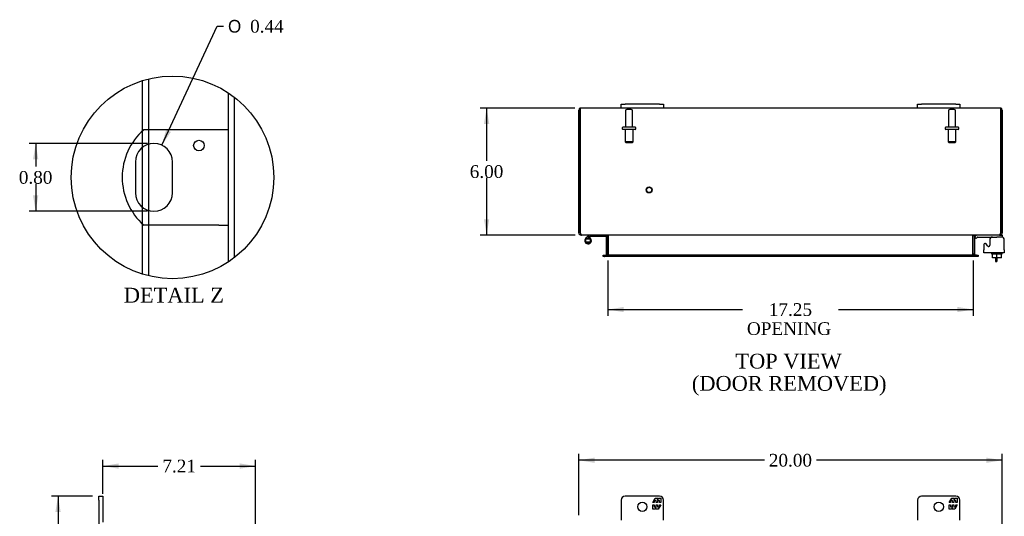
# Model space of a CAD drawing. Header units: inches. Extents: x 2 to 115, y 1 to 79.
# Tile 4 of 8: x 2 to 49, y 48 to 71. Entities that reach past the tile are written whole.
import ezdxf
from ezdxf.enums import TextEntityAlignment as Align

# ---------------------------------------------------------------- set-up
doc = ezdxf.new("R2010")
doc.units = ezdxf.units.IN
doc.header["$MEASUREMENT"] = 0
doc.layers.get('0').update_dxf_attribs({"linetype": 'CONTINUOUS'})
for name, color, linetype in [('COM40153-1', 7, 'CONTINUOUS'), ('COM42667', 7, 'CONTINUOUS'), ('COM42780', 7, 'CONTINUOUS'), ('COM48430', 7, 'CONTINUOUS'), ('DEFAULT', 7, 'CONTINUOUS'), ('FET07710', 7, 'CONTINUOUS'), ('HNG10620-20B', 7, 'CONTINUOUS'), ('HNG10620-20P', 7, 'CONTINUOUS'), ('SCC19011', 7, 'CONTINUOUS'), ('STD21878', 7, 'CONTINUOUS'), ('STD26094', 7, 'CONTINUOUS'), ('WAF25035', 7, 'CONTINUOUS')]:
    doc.layers.add(name, color=color, linetype=linetype)
doc.styles.add('SEACAD_SOLID_EDGE_ANSI1_SY', font='txt')
doc.styles.add('SEACAD_TIMES_NEW_ROMAN', font='times.ttf')

# ---------------------------------------------------------------- blocks, each defined once
blk = doc.blocks.new('GDIMGGROUP')
at = {"layer": 'DEFAULT', "linetype": 'Continuous'}
for points in [[(29.446, 50.601), (28.696, 50.476), (29.446, 50.351)], [(47.943, 50.601), (47.943, 50.351), (48.693, 50.476)]]:
    blk.add_hatch(color=136, dxfattribs=at).paths.add_polyline_path(points)
at = {"layer": 'DEFAULT', "color": 136, "linetype": 'Continuous'}
for p, q in [((28.696, 47.881), (28.696, 50.776)), ((48.693, 27.022), (48.693, 50.776)), ((37.461, 50.476), (28.696, 50.476)), ((48.693, 50.476), (39.928, 50.476))]:
    blk.add_line(p, q, dxfattribs=at)
at = {"layer": 'DEFAULT', "color": 136, "linetype": 'Continuous', "style": 'SEACAD_TIMES_NEW_ROMAN'}
blk.add_text('20.00', height=0.6, dxfattribs=at).set_placement((37.671, 50.776), align=Align.TOP_LEFT)
blk = doc.blocks.new('GDIMGGROUP4')
at = {"layer": 'DEFAULT', "linetype": 'Continuous'}
for points in [[(24.217, 66.355), (24.467, 66.355), (24.342, 67.105)], [(24.217, 61.855), (24.342, 61.105), (24.467, 61.855)]]:
    blk.add_hatch(color=136, dxfattribs=at).paths.add_polyline_path(points)
at = {"layer": 'DEFAULT', "color": 136, "linetype": 'Continuous'}
for p, q in [((28.504, 67.105), (24.042, 67.105)), ((24.342, 67.105), (24.342, 64.615)), ((24.342, 63.805), (24.342, 61.105)), ((28.53, 61.105), (24.042, 61.105))]:
    blk.add_line(p, q, dxfattribs=at)
at = {"layer": 'DEFAULT', "color": 136, "linetype": 'Continuous', "style": 'SEACAD_TIMES_NEW_ROMAN'}
blk.add_text('6.00', height=0.6, dxfattribs=at).set_placement((23.546, 64.405), align=Align.TOP_LEFT)
blk = doc.blocks.new('GDIMGGROUP5')
at = {"layer": 'DEFAULT', "linetype": 'Continuous'}
for points in [[(6.969, 50.326), (6.219, 50.201), (6.969, 50.076)], [(12.679, 50.326), (12.679, 50.076), (13.429, 50.201)]]:
    blk.add_hatch(color=136, dxfattribs=at).paths.add_polyline_path(points)
at = {"layer": 'DEFAULT', "color": 136, "linetype": 'Continuous'}
for p, q in [((6.219, 48.89), (6.219, 50.501)), ((13.429, 46.947), (13.429, 50.501)), ((6.219, 50.201), (8.818, 50.201)), ((10.83, 50.201), (13.429, 50.201))]:
    blk.add_line(p, q, dxfattribs=at)
at = {"layer": 'DEFAULT', "color": 136, "linetype": 'Continuous', "style": 'SEACAD_TIMES_NEW_ROMAN'}
blk.add_text('7.21', height=0.6, dxfattribs=at).set_placement((9.028, 50.501), align=Align.TOP_LEFT)
blk = doc.blocks.new('GDIMGGROUP6')
at = {"layer": 'DEFAULT', "linetype": 'Continuous'}
for points in [[(3.976, 48.028), (4.226, 48.028), (4.101, 48.778)], [(3.976, 23.278), (4.101, 22.528), (4.226, 23.278)]]:
    blk.add_hatch(color=136, dxfattribs=at).paths.add_polyline_path(points)
at = {"layer": 'DEFAULT', "color": 136, "linetype": 'Continuous'}
for p, q in [((5.732, 48.778), (3.801, 48.778)), ((4.101, 48.778), (4.101, 36.163)), ((4.101, 35.353), (4.101, 22.528)), ((5.732, 22.528), (3.801, 22.528))]:
    blk.add_line(p, q, dxfattribs=at)
at = {"layer": 'DEFAULT', "color": 136, "linetype": 'Continuous', "style": 'SEACAD_TIMES_NEW_ROMAN'}
blk.add_text('26.25', height=0.6, dxfattribs=at).set_placement((3.078, 35.953), align=Align.TOP_LEFT)
blk = doc.blocks.new('GDIMGGROUP18')
at = {"layer": 'DEFAULT', "linetype": 'Continuous'}
for points in [[(30.821, 57.465), (30.821, 57.715), (30.071, 57.59)], [(46.571, 57.465), (47.321, 57.59), (46.571, 57.715)]]:
    blk.add_hatch(color=136, dxfattribs=at).paths.add_polyline_path(points)
at = {"layer": 'DEFAULT', "color": 136, "linetype": 'Continuous'}
for p, q in [((30.071, 59.9), (30.071, 57.29)), ((47.321, 59.9), (47.321, 57.29)), ((30.071, 57.59), (36.425, 57.59)), ((40.968, 57.59), (47.321, 57.59))]:
    blk.add_line(p, q, dxfattribs=at)
at = {"layer": 'DEFAULT', "color": 136, "linetype": 'Continuous', "style": 'SEACAD_TIMES_NEW_ROMAN'}
for s, p in [('17.25', (37.672, 57.89)), ('OPENING ', (36.635, 56.99))]:
    blk.add_text(s, height=0.6, dxfattribs=at).set_placement(p, align=Align.TOP_LEFT)
blk = doc.blocks.new('GDIMGGROUP27')
at = {"layer": 'DEFAULT', "linetype": 'Continuous'}
for points in [[(2.921, 64.68), (3.171, 64.68), (3.046, 65.43)], [(2.921, 62.98), (3.046, 62.23), (3.171, 62.98)]]:
    blk.add_hatch(color=136, dxfattribs=at).paths.add_polyline_path(points)
at = {"layer": 'DEFAULT', "color": 136, "linetype": 'Continuous'}
for p, q in [((8.333, 65.43), (2.746, 65.43)), ((3.046, 65.43), (3.046, 64.34)), ((3.046, 63.53), (3.046, 62.23)), ((8.333, 62.23), (2.746, 62.23))]:
    blk.add_line(p, q, dxfattribs=at)
at = {"layer": 'DEFAULT', "color": 136, "linetype": 'Continuous', "style": 'SEACAD_TIMES_NEW_ROMAN'}
blk.add_text('0.80', height=0.6, dxfattribs=at).set_placement((2.25, 64.13), align=Align.TOP_LEFT)
blk = doc.blocks.new('GDIMGGROUP28')
at = {"layer": 'DEFAULT', "linetype": 'Continuous'}
blk.add_hatch(color=136, dxfattribs=at).paths.add_polyline_path([(9.206, 66.081), (9.002, 65.349), (9.432, 65.976)])
at = {"layer": 'DEFAULT', "color": 136, "linetype": 'Continuous'}
for p, q in [((9.002, 65.349), (11.619, 70.964)), ((11.619, 70.964), (11.919, 70.964))]:
    blk.add_line(p, q, dxfattribs=at)
for s, style, p in [('O', 'SEACAD_SOLID_EDGE_ANSI1_SY', (12.129, 71.264)), ('0.44', 'SEACAD_TIMES_NEW_ROMAN', (13.173, 71.264))]:
    blk.add_text(s, height=0.6, dxfattribs=dict(at, style=style)).set_placement(p, align=Align.TOP_LEFT)

msp = doc.modelspace()

# ---------------------------------------------------------------- linework, layer by layer
at = {"color": 7}
msp.add_circle((9.507, 63.83), 4.783, dxfattribs=at)
at = {"layer": 'COM40153-1', "color": 7}
for p, q in [((11.701, 66.08), (8.148, 66.08)), ((12.133, 66.08), (11.701, 66.08)), ((7.759, 64.556), (7.759, 63.104)), ((9.507, 63.104), (9.507, 64.556)), ((11.701, 61.58), (8.148, 61.58)), ((11.701, 61.58), (12.133, 61.58)), ((48.374, 60.034), (48.374, 59.855)), ((48.446, 60.034), (48.446, 59.855)), ((48.374, 59.855), (48.446, 59.855))]:
    msp.add_line(p, q, dxfattribs=at)
msp.add_circle((10.757, 65.332), 0.25, dxfattribs=at)
for centre, radius, start, end in [((10.133, 63.83), 3, 131.4096, 228.5904), ((8.633, 64.556), 0.874, 0, 180), ((8.633, 63.104), 0.874, 180, 0)]:
    msp.add_arc(centre, radius, start, end, dxfattribs=at)
at = {"layer": 'COM42667', "color": 7}
for p, q in [((47.822, 60.658), (47.822, 60.403)), ((47.995, 60.593), (47.932, 60.691)), ((48.106, 60.885), (48.106, 60.626)), ((48.792, 60.403), (48.792, 60.885)), ((47.822, 60.26), (47.822, 60.403)), ((48.792, 60.26), (47.822, 60.26)), ((48.792, 60.403), (48.792, 60.26))]:
    msp.add_line(p, q, dxfattribs=at)
for centre, radius, start, end in [((48.231, 60.885), 0.125, 90, 180), ((48.667, 60.885), 0.125, 0, 90), ((47.882, 60.658), 0.06, 32.8455, 180), ((48.046, 60.626), 0.06, 212.8455, 0)]:
    msp.add_arc(centre, radius, start, end, dxfattribs=at)
at = {"layer": 'COM42780', "color": 7}
for p, q in [((47.393, 61.013), (47.444, 61.063)), ((47.393, 61.013), (47.46, 60.946)), ((47.46, 60.946), (47.511, 60.996)), ((47.545, 61.01), (48.443, 61.01)), ((48.693, 61.01), (48.443, 61.01)), ((48.588, 61.105), (48.693, 61.105)), ((48.693, 61.105), (48.693, 61.01)), ((48.693, 61.007), (48.693, 61.01))]:
    msp.add_line(p, q, dxfattribs=at)
for radius in [0.143, 0.048]:
    msp.add_arc((47.545, 60.962), radius, 90, 135, dxfattribs=at)
msp.add_open_spline([(48.19, 61.002), (48.19, 61.004), (48.189, 61.005), (48.187, 61.009), (48.186, 61.01), (48.184, 61.01)], degree=3, knots=[0.6179659, 0.6179659, 0.6179659, 0.6179659, 0.75, 0.75, 1, 1, 1, 1], dxfattribs=at)
at = {"layer": 'COM48430', "color": 7}
for p, q in [((8.081, 68.395), (8.081, 66.019)), ((8.369, 68.476), (8.369, 66.08)), ((12.133, 67.828), (12.133, 59.833)), ((12.421, 67.623), (12.421, 60.038)), ((28.696, 61.213), (28.696, 66.997)), ((28.768, 67.099), (28.768, 66.997)), ((28.768, 66.997), (28.768, 67.099)), ((28.768, 61.213), (28.768, 66.997)), ((28.768, 66.997), (28.768, 61.213)), ((30.696, 67.105), (28.804, 67.105)), ((44.696, 67.105), (32.696, 67.105)), ((48.588, 67.105), (46.696, 67.105)), ((48.624, 66.997), (48.624, 67.099)), ((48.624, 67.099), (48.624, 66.997)), ((48.624, 61.213), (48.624, 66.997)), ((48.624, 66.997), (48.624, 61.213)), ((48.696, 66.997), (48.696, 61.213)), ((8.369, 66.08), (8.369, 65.39)), ((8.081, 66.019), (8.081, 65.234)), ((8.081, 65.234), (8.081, 62.427)), ((8.369, 65.39), (8.369, 62.271)), ((8.081, 62.427), (8.081, 61.642)), ((8.369, 62.271), (8.369, 61.58)), ((8.081, 61.642), (8.081, 59.265)), ((8.369, 61.58), (8.369, 59.185)), ((28.768, 61.213), (28.696, 61.213)), ((28.804, 61.129), (28.804, 61.105)), ((28.804, 61.105), (28.828, 61.105)), ((48.562, 61.105), (28.83, 61.105)), ((29.999, 60.2), (29.999, 61.069)), ((29.999, 61.069), (30.071, 61.069)), ((30.071, 60.2), (30.071, 61.069)), ((30.085, 61.069), (30.085, 60.2)), ((47.308, 60.2), (47.308, 61.069)), ((47.393, 61.069), (47.321, 61.069)), ((47.321, 60.2), (47.321, 61.069)), ((47.393, 60.2), (47.393, 61.069)), ((48.564, 61.105), (48.588, 61.105)), ((48.588, 61.129), (48.588, 61.105)), ((48.624, 61.213), (48.696, 61.213)), ((29.841, 60.092), (29.841, 60.164)), ((29.841, 60.164), (29.917, 60.164)), ((29.917, 60.092), (29.841, 60.092)), ((29.917, 60.164), (29.925, 60.164)), ((29.917, 60.092), (29.925, 60.092)), ((29.925, 60.164), (29.97, 60.164)), ((29.925, 60.164), (29.925, 60.092)), ((29.97, 60.092), (29.925, 60.092)), ((47.423, 60.164), (29.97, 60.164)), ((47.423, 60.092), (29.97, 60.092)), ((29.999, 60.2), (30.071, 60.2)), ((47.393, 60.2), (47.321, 60.2)), ((47.423, 60.164), (47.468, 60.164)), ((47.468, 60.092), (47.423, 60.092)), ((47.475, 60.164), (47.468, 60.164)), ((47.468, 60.092), (47.468, 60.164)), ((47.475, 60.092), (47.468, 60.092)), ((47.475, 60.164), (47.551, 60.164)), ((47.551, 60.092), (47.475, 60.092)), ((47.551, 60.164), (47.551, 60.092))]:
    msp.add_line(p, q, dxfattribs=at)
for centre, radius, start, end in [((28.804, 66.997), 0.108, 109.4712, 180), ((28.804, 66.997), 0.108, 90, 109.4712), ((48.588, 66.997), 0.108, 70.5288, 90), ((48.588, 66.997), 0.108, 0, 70.5288), ((28.804, 61.213), 0.108, 180, 270), ((28.804, 61.213), 0.036, 180, 218.7236), ((29.963, 61.069), 0.036, 0, 90), ((29.963, 61.069), 0.108, 0, 10.3994), ((47.429, 61.069), 0.108, 169.6015, 180), ((47.429, 61.069), 0.036, 90, 180), ((48.588, 61.213), 0.108, 270, 0), ((48.588, 61.213), 0.036, 321.2764, 0), ((29.963, 60.2), 0.036, 270, 0), ((29.963, 60.2), 0.108, 349.6031, 0), ((47.429, 60.2), 0.108, 180, 190.3965), ((47.429, 60.2), 0.036, 180, 270)]:
    msp.add_arc(centre, radius, start, end, dxfattribs=at)
for centre, start_param, end_param in [((28.804, 66.997), 3.141593, 3.48143), ((48.588, 66.997), 2.801756, 3.141593)]:
    msp.add_ellipse(centre, major_axis=(0, -0.108), ratio=0.997813, start_param=start_param, end_param=end_param, dxfattribs=at)
for points, knots in [([(28.768, 61.213), (28.773, 61.199), (28.779, 61.185), (28.789, 61.159), (28.794, 61.147), (28.804, 61.127), (28.809, 61.119), (28.82, 61.108), (28.825, 61.105), (28.83, 61.105)], [0, 0, 0, 0, 0.25, 0.25, 0.5, 0.5, 0.75, 0.75, 1, 1, 1, 1]), ([(30.085, 61.069), (30.085, 61.071), (30.084, 61.073), (30.083, 61.076), (30.081, 61.078), (30.077, 61.083), (30.074, 61.085), (30.066, 61.09), (30.061, 61.092), (30.052, 61.096), (30.047, 61.097), (30.033, 61.101), (30.022, 61.102), (30.002, 61.105), (29.991, 61.105), (29.981, 61.105)], [0, 0, 0, 0, 0.0625, 0.0625, 0.125, 0.125, 0.25, 0.25, 0.375, 0.375, 0.5, 0.5, 0.75, 0.75, 1, 1, 1, 1]), ([(47.411, 61.105), (47.401, 61.105), (47.39, 61.105), (47.37, 61.102), (47.36, 61.101), (47.345, 61.097), (47.34, 61.096), (47.331, 61.092), (47.327, 61.09), (47.319, 61.085), (47.315, 61.083), (47.311, 61.078), (47.31, 61.076), (47.308, 61.073), (47.308, 61.071), (47.308, 61.069)], [0, 0, 0, 0, 0.25, 0.25, 0.5, 0.5, 0.625, 0.625, 0.75, 0.75, 0.875, 0.875, 0.9375, 0.9375, 1, 1, 1, 1]), ([(48.562, 61.105), (48.568, 61.105), (48.573, 61.108), (48.583, 61.119), (48.588, 61.127), (48.598, 61.147), (48.604, 61.159), (48.614, 61.185), (48.619, 61.199), (48.624, 61.213)], [0, 0, 0, 0, 0.25, 0.25, 0.5, 0.5, 0.75, 0.75, 1, 1, 1, 1]), ([(29.981, 60.164), (29.991, 60.164), (30.002, 60.165), (30.022, 60.167), (30.033, 60.169), (30.047, 60.172), (30.052, 60.174), (30.061, 60.177), (30.066, 60.179), (30.074, 60.184), (30.077, 60.187), (30.081, 60.191), (30.083, 60.193), (30.084, 60.196), (30.084, 60.198), (30.085, 60.2)], [0, 0, 0, 0, 0.25, 0.25, 0.5, 0.5, 0.625, 0.625, 0.75, 0.75, 0.875, 0.875, 0.9375, 0.9375, 1, 1, 1, 1]), ([(47.308, 60.2), (47.308, 60.198), (47.308, 60.196), (47.31, 60.193), (47.311, 60.191), (47.315, 60.187), (47.319, 60.184), (47.327, 60.179), (47.331, 60.177), (47.34, 60.174), (47.345, 60.172), (47.36, 60.169), (47.37, 60.167), (47.39, 60.165), (47.401, 60.164), (47.411, 60.164)], [0, 0, 0, 0, 0.0625, 0.0625, 0.125, 0.125, 0.25, 0.25, 0.375, 0.375, 0.5, 0.5, 0.75, 0.75, 1, 1, 1, 1])]:
    msp.add_open_spline(points, degree=3, knots=knots, dxfattribs=at)
at = {"layer": 'FET07710', "color": 7}
for p, q in [((30.696, 67.292), (30.884, 67.292)), ((30.696, 67.105), (30.696, 67.292)), ((30.884, 67.105), (30.696, 67.105)), ((32.509, 67.292), (30.884, 67.292)), ((32.509, 67.105), (30.884, 67.105)), ((32.509, 67.292), (32.696, 67.292)), ((32.696, 67.105), (32.509, 67.105)), ((32.696, 67.292), (32.696, 67.105)), ((44.696, 67.292), (44.884, 67.292)), ((44.696, 67.105), (44.696, 67.292)), ((44.884, 67.105), (44.696, 67.105)), ((46.509, 67.292), (44.884, 67.292)), ((46.509, 67.105), (44.884, 67.105)), ((46.509, 67.292), (46.696, 67.292)), ((46.696, 67.105), (46.509, 67.105)), ((46.696, 67.292), (46.696, 67.105)), ((6.032, 48.59), (6.032, 48.778)), ((6.032, 48.778), (6.219, 48.778)), ((6.032, 48.59), (6.032, 46.465)), ((6.219, 48.778), (6.219, 48.59)), ((6.219, 48.59), (6.219, 47.545)), ((30.696, 48.59), (30.696, 47.653)), ((32.509, 48.778), (30.884, 48.778)), ((32.186, 48.473), (32.308, 48.685)), ((32.25, 48.473), (32.186, 48.473)), ((32.186, 48.163), (32.186, 48.375)), ((32.186, 48.375), (32.25, 48.375)), ((32.349, 48.579), (32.25, 48.579)), ((32.25, 48.579), (32.25, 48.473)), ((32.25, 48.375), (32.25, 48.269)), ((32.308, 48.685), (32.417, 48.685)), ((32.349, 48.473), (32.349, 48.579)), ((32.408, 48.473), (32.349, 48.473)), ((32.349, 48.269), (32.349, 48.375)), ((32.349, 48.375), (32.408, 48.375)), ((32.507, 48.579), (32.408, 48.579)), ((32.408, 48.579), (32.408, 48.473)), ((32.408, 48.375), (32.408, 48.269)), ((32.417, 48.685), (32.417, 48.607)), ((32.417, 48.607), (32.462, 48.685)), ((32.571, 48.375), (32.449, 48.163)), ((32.462, 48.685), (32.571, 48.685)), ((32.507, 48.473), (32.507, 48.579)), ((32.571, 48.473), (32.507, 48.473)), ((32.507, 48.269), (32.507, 48.375)), ((32.507, 48.375), (32.571, 48.375)), ((32.571, 48.685), (32.571, 48.473)), ((32.696, 47.653), (32.696, 48.59)), ((44.696, 48.59), (44.696, 47.653)), ((46.509, 48.778), (44.884, 48.778)), ((46.186, 48.473), (46.308, 48.685)), ((46.25, 48.473), (46.186, 48.473)), ((46.186, 48.163), (46.186, 48.375)), ((46.186, 48.375), (46.25, 48.375)), ((46.349, 48.579), (46.25, 48.579)), ((46.25, 48.579), (46.25, 48.473)), ((46.25, 48.375), (46.25, 48.269)), ((46.308, 48.685), (46.417, 48.685)), ((46.349, 48.473), (46.349, 48.579)), ((46.408, 48.473), (46.349, 48.473)), ((46.349, 48.269), (46.349, 48.375)), ((46.349, 48.375), (46.408, 48.375)), ((46.507, 48.579), (46.408, 48.579)), ((46.408, 48.579), (46.408, 48.473)), ((46.408, 48.375), (46.408, 48.269)), ((46.417, 48.685), (46.417, 48.607)), ((46.417, 48.607), (46.462, 48.685)), ((46.571, 48.375), (46.449, 48.163)), ((46.462, 48.685), (46.571, 48.685)), ((46.507, 48.473), (46.507, 48.579)), ((46.571, 48.473), (46.507, 48.473)), ((46.507, 48.269), (46.507, 48.375)), ((46.507, 48.375), (46.571, 48.375)), ((46.571, 48.685), (46.571, 48.473)), ((46.696, 47.653), (46.696, 48.59)), ((32.295, 48.163), (32.186, 48.163)), ((32.25, 48.269), (32.349, 48.269)), ((32.34, 48.241), (32.295, 48.163)), ((32.34, 48.163), (32.34, 48.241)), ((32.449, 48.163), (32.34, 48.163)), ((32.408, 48.269), (32.507, 48.269)), ((46.295, 48.163), (46.186, 48.163)), ((46.25, 48.269), (46.349, 48.269)), ((46.34, 48.241), (46.295, 48.163)), ((46.34, 48.163), (46.34, 48.241)), ((46.449, 48.163), (46.34, 48.163)), ((46.408, 48.269), (46.507, 48.269))]:
    msp.add_line(p, q, dxfattribs=at)
for centre in [(31.696, 48.278), (45.696, 48.278)]:
    msp.add_circle(centre, 0.219, dxfattribs=at)
for centre, start, end in [((30.884, 48.59), 90, 180), ((32.509, 48.59), 0, 90), ((44.884, 48.59), 90, 180), ((46.509, 48.59), 0, 90)]:
    msp.add_arc(centre, 0.188, start, end, dxfattribs=at)
at = {"layer": 'HNG10620-20B', "color": 7}
for p, q in [((29.135, 61.061), (29.026, 60.953)), ((29.178, 61.019), (29.092, 60.933)), ((29.153, 61.079), (29.135, 61.061)), ((29.135, 61.061), (29.178, 61.019)), ((29.181, 60.991), (29.163, 60.933)), ((29.195, 61.037), (29.178, 61.019)), ((29.951, 61.045), (29.216, 61.045)), ((29.951, 61.105), (29.951, 61.045))]:
    msp.add_line(p, q, dxfattribs=at)
for centre, radius, start, end in [((29.135, 60.844), 0.154, 135, 72.8181), ((29.216, 61.016), 0.089, 90, 135), ((29.216, 61.016), 0.029, 90, 135)]:
    msp.add_arc(centre, radius, start, end, dxfattribs=at)
at = {"layer": 'HNG10620-20P', "color": 7}
for p, q in [((29.02, 60.909), (29.02, 60.779)), ((29.25, 60.909), (29.02, 60.909)), ((29.25, 60.779), (29.02, 60.779)), ((29.25, 60.779), (29.25, 60.909))]:
    msp.add_line(p, q, dxfattribs=at)
for centre, start, end in [((29.14, 60.676), 90.9722, 117.1004), ((29.131, 60.675), 62.9012, 89.0261), ((29.14, 61.012), 242.9006, 269.0262), ((29.131, 61.012), 270.9722, 297.1006)]:
    msp.add_arc(centre, 0.262, start, end, dxfattribs=at)
at = {"layer": 'SCC19011', "color": 7}
for p, q in [((48.228, 60.034), (48.228, 60.215)), ((48.443, 60.034), (48.228, 60.034)), ((48.443, 60.034), (48.443, 60.215)), ((48.658, 60.034), (48.443, 60.034)), ((48.658, 60.034), (48.658, 60.215))]:
    msp.add_line(p, q, dxfattribs=at)
at = {"layer": 'STD21878', "color": 7}
for radius in [0.141, 0.125]:
    msp.add_circle((32.018, 63.237), radius, dxfattribs=at)
at = {"layer": 'STD26094', "color": 7}
for p, q in [((30.906, 66.973), (30.906, 66.196)), ((31.176, 67.033), (30.966, 67.033)), ((31.236, 66.196), (31.236, 66.973)), ((46.156, 66.973), (46.156, 66.196)), ((46.426, 67.033), (46.216, 67.033)), ((46.486, 66.196), (46.486, 66.973)), ((30.746, 66.166), (30.746, 66.126)), ((31.366, 66.196), (30.776, 66.196)), ((31.366, 66.096), (30.776, 66.096)), ((30.884, 66.096), (30.884, 65.509)), ((31.259, 65.509), (31.259, 66.096)), ((31.396, 66.126), (31.396, 66.166)), ((45.996, 66.166), (45.996, 66.126)), ((46.616, 66.196), (46.026, 66.196)), ((46.616, 66.096), (46.026, 66.096)), ((46.134, 66.096), (46.134, 65.509)), ((46.509, 65.509), (46.509, 66.096)), ((46.646, 66.126), (46.646, 66.166)), ((31.259, 65.509), (30.884, 65.509)), ((30.884, 65.509), (30.921, 65.471)), ((30.921, 65.471), (31.221, 65.471)), ((31.221, 65.471), (31.259, 65.509)), ((46.509, 65.509), (46.134, 65.509)), ((46.134, 65.509), (46.171, 65.471)), ((46.171, 65.471), (46.471, 65.471)), ((46.471, 65.471), (46.509, 65.509))]:
    msp.add_line(p, q, dxfattribs=at)
for centre, radius, start, end in [((30.966, 66.973), 0.06, 90, 180), ((31.176, 66.973), 0.06, 0, 90), ((46.216, 66.973), 0.06, 90, 180), ((46.426, 66.973), 0.06, 0, 90), ((30.776, 66.166), 0.03, 90, 180), ((30.776, 66.126), 0.03, 180, 270), ((31.366, 66.166), 0.03, 0, 90), ((31.366, 66.126), 0.03, 270, 0), ((46.026, 66.166), 0.03, 90, 180), ((46.026, 66.126), 0.03, 180, 270), ((46.616, 66.166), 0.03, 0, 90), ((46.616, 66.126), 0.03, 270, 0)]:
    msp.add_arc(centre, radius, start, end, dxfattribs=at)
at = {"layer": 'WAF25035', "color": 7}
for p, q in [((48.193, 60.26), (48.193, 60.215)), ((48.193, 60.215), (48.693, 60.215)), ((48.693, 60.215), (48.693, 60.26))]:
    msp.add_line(p, q, dxfattribs=at)

# ---------------------------------------------------------------- block references
at = {"layer": 'DEFAULT', "color": 7}
for name in ['GDIMGGROUP28', 'GDIMGGROUP4', 'GDIMGGROUP27', 'GDIMGGROUP18', 'GDIMGGROUP', 'GDIMGGROUP5', 'GDIMGGROUP6']:
    msp.add_blockref(name, (0, 0), dxfattribs=at)

# ---------------------------------------------------------------- texts
at = {"layer": 'DEFAULT', "color": 7, "style": 'SEACAD_TIMES_NEW_ROMAN'}
for s, p in [('DETAIL Z', (7.21, 58.618)), ('TOP VIEW', (36.093, 55.505)), ('(DOOR REMOVED)', (34.036, 54.455))]:
    msp.add_text(s, height=0.7, dxfattribs=at).set_placement(p, align=Align.TOP_LEFT)

doc.saveas('drawing.dxf')
